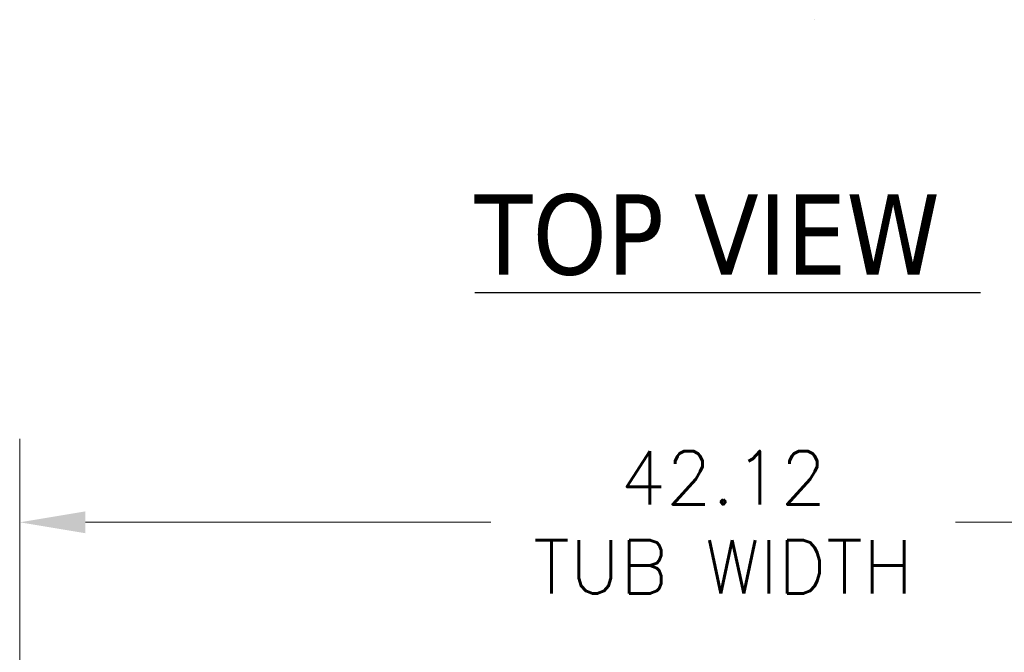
# Model space of a CAD drawing. Header units: inches. Extents: x 14 to 326, y 10 to 205.
# Tile 36 of 107: x 87 to 117, y 166 to 185. Entities that reach past the tile are written whole.
import ezdxf

# ---------------------------------------------------------------- set-up
doc = ezdxf.new("R2010")
doc.units = ezdxf.units.IN
doc.header["$LTSCALE"] = 20
doc.header["$MEASUREMENT"] = 0
for name, color, linetype, lineweight in [('Dimension (ANSI)', 7, 'Continuous', 5), ('Symbol (ANSI)', 7, 'Continuous', 5), ('Visible (ANSI)', 7, 'Continuous', 5)]:
    doc.layers.add(name, color=color, linetype=linetype, lineweight=lineweight)
doc.styles.add('ROMANS', font='romans.shx')
doc.styles.add('Text Style168', font='tahoma.ttf')
doc.dimstyles.new('Default (ANSI)', dxfattribs={"dimscale": 20, "dimtxt": 0.08, "dimasz": 0.098425, "dimexe": 0.125, "dimexo": 0.0625, "dimgap": 0.031496, "dimtad": 0, "dimtih": 1, "dimtoh": 1, "dimrnd": 1e-08, "dimzin": 0, "dimdsep": 46, "dimtxsty": 'ROMANS', "dimcen": 0.09, "dimdle": 0.393701, "dimclrd": 256, "dimclre": 256, "dimclrt": 256, "dimadec": 0, "dimazin": 0, "dimtfac": 1.25, "dimtofl": 0, "dimtmove": 0, "dimatfit": 3, "dimfxl": 1, "dimtolj": 1, "dimtzin": 0, "dimlwd": -1, "dimlwe": -1, "dimarcsym": 0})

# ---------------------------------------------------------------- blocks, each defined once
blk = doc.blocks.new('*D5')
at = {"layer": 'Defpoints', "color": 0, "transparency": 16777216}
for p in [(129.319, 170.35), (87.194, 154.518), (129.319, 154.518)]:
    blk.add_point(p, dxfattribs=at)
at = {"layer": 'Dimension (ANSI)', "transparency": 16777216}
for p, q in [((87.194, 155.768), (87.194, 172.85)), ((129.319, 155.768), (129.319, 172.85)), ((89.162, 170.35), (101.303, 170.35)), ((127.35, 170.35), (115.21, 170.35))]:
    blk.add_line(p, q, dxfattribs=at)
for points in [[(89.162, 170.678), (89.162, 170.022), (87.194, 170.35)], [(127.35, 170.678), (127.35, 170.022), (129.319, 170.35)]]:
    blk.add_solid(points, dxfattribs=at)
at = {"layer": 'Dimension (ANSI)', "transparency": 16777216, "insert": (108.256, 170.35), "char_height": 1.6, "attachment_point": 5, "style": 'ROMANS'}
blk.add_mtext('\\A1;42.12{\\PTUB WIDTH}', dxfattribs=at)

msp = doc.modelspace()

# ---------------------------------------------------------------- linework, layer by layer
at = {"layer": 'Symbol (ANSI)', "lineweight": 30}
msp.add_line((100.8203, 177.2375), (115.9632, 177.2375), dxfattribs=at)
at = {"layer": 'Visible (ANSI)'}
msp.add_line((110.9838, 185.4086), (110.9826, 185.4086), dxfattribs=at)

# ---------------------------------------------------------------- texts
at = {"layer": 'Symbol (ANSI)', "insert": (100.8184, 177.7269), "char_height": 2.4, "attachment_point": 7, "style": 'Text Style168'}
msp.add_mtext('TOP VIEW', dxfattribs=at)

# ---------------------------------------------------------------- dimensions: what is measured, and where the dimension line sits
at = {"layer": 'Dimension (ANSI)'}
dim = msp.add_linear_dim(base=(129.3189263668, 170.34987269), p1=(87.1939263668, 154.5182527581), p2=(129.3189263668, 154.5182527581), angle=180, text='<>{\\PTUB WIDTH}', dimstyle='Default (ANSI)', override={"dimtih": 0, "dimtoh": 0, "dimdec": 2, "dimtp": 0, "dimtm": 0, "dimtdec": 2, "dimatfit": 1}, dxfattribs=at)
dim.commit()
dim.dimension.update_dxf_attribs({"geometry": '*D5', "text_midpoint": (108.2564263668, 170.34987269), "dimtype": 160})

doc.saveas('drawing.dxf')
